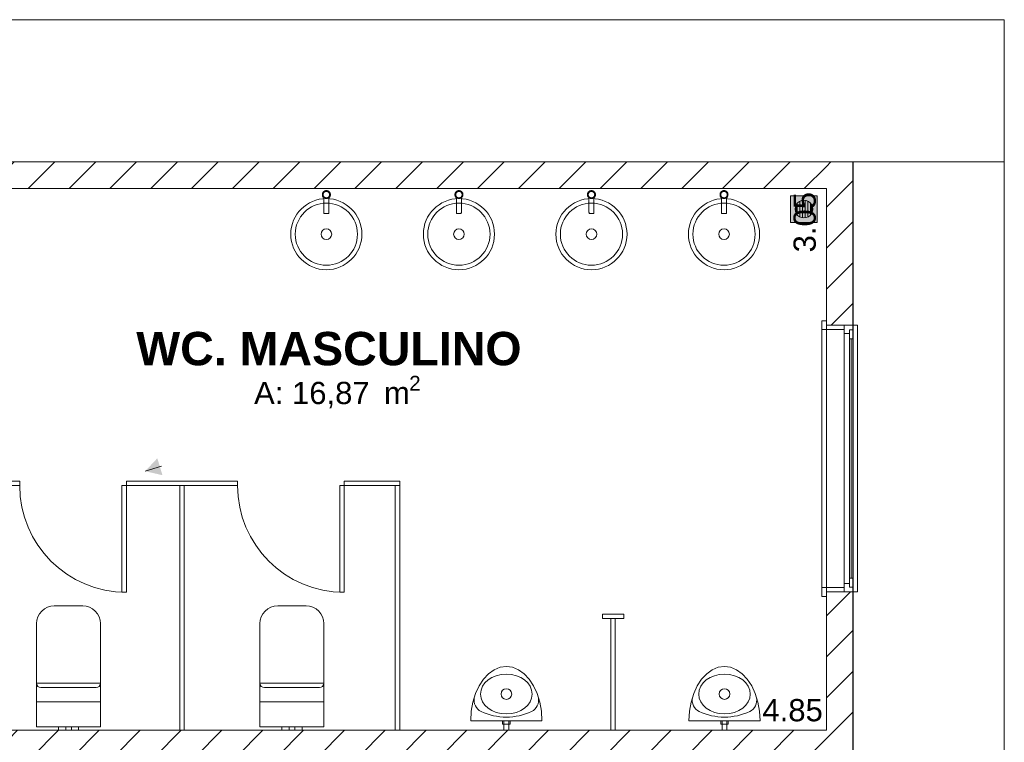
# Model space of a CAD drawing. Header units: millimetres. Extents: x 2826 to 3034, y 1533 to 1590.
# Tile 248 of 248: x 3021.53 to 3027.07, y 1585.96 to 1590.03. Entities that reach past the tile are written whole.
import ezdxf
from ezdxf.enums import TextEntityAlignment as Align

# ---------------------------------------------------------------- set-up
doc = ezdxf.new("R2010")
doc.units = ezdxf.units.MM
doc.layers.add('_Caneta_No__220', color=7, linetype='Continuous', lineweight=15, true_color=0x8a8a8a)
doc.styles.add('ESTILO_GERADO_1', font='arialbd.ttf')
doc.styles.add('ESTILO_GERADO_2', font='arial.ttf')
pattern_1 = [(45, (0.02328, 0.61931), (-0.11490485, 0.11490485), [])]
pattern_2 = [(45, (0.02328, 0.61931), (-0.11490485, 0.11490485), [])]

# ---------------------------------------------------------------- blocks, each defined once
blk = doc.blocks.new('ARROWHEAD_16')
at = {"linetype": 'Continuous', "lineweight": 0}
blk.add_hatch(color=0, dxfattribs=at).paths.add_polyline_path([(-0.9093, 0.525), (0, 0), (-0.9093, -0.525)])
at = {"color": 0, "linetype": 'Continuous', "lineweight": 0}
blk.add_line((0, 0), (-1, 0), dxfattribs=at)
blk = doc.blocks.new('A$Cdd268059')
at = {"layer": '_Caneta_No__220'}
h = blk.add_hatch(dxfattribs=at)
h.set_pattern_fill('TIJOLO_COMUM_0005', color=256, style=0, pattern_type=2)
h.set_pattern_definition(pattern_1)
h.paths.add_polyline_path([(40.8573, 17.3869), (34.226, 17.3869), (34.226, 17.2369), (40.8573, 17.2369)])
h = blk.add_hatch(dxfattribs=at)
h.set_pattern_fill('TIJOLO_COMUM_0005', color=256, style=0, pattern_type=2)
h.set_pattern_definition(pattern_1)
h.paths.add_polyline_path([(40.8573, 17.2369), (41.0073, 17.2369), (41.0073, 17.3869)])
h = blk.add_hatch(dxfattribs=at)
h.set_pattern_fill('TIJOLO_COMUM_0005', color=256, style=0, pattern_type=2)
h.set_pattern_definition(pattern_1)
h.paths.add_polyline_path([(40.8573, 17.3869), (40.8573, 17.2369), (41.0073, 17.3869)])
h = blk.add_hatch(dxfattribs=at)
h.set_pattern_fill('TIJOLO_COMUM_0005', color=256, style=0, pattern_type=2)
h.set_pattern_definition(pattern_2)
h.paths.add_polyline_path([(40.8573, 17.2369), (40.8573, 16.4683), (41.0073, 16.4683), (41.0073, 17.2369)])
h = blk.add_hatch(color=256, dxfattribs=at)
h.paths.add_polyline_path([(40.8062, 17.196), (40.6562, 17.196), (40.6562, 17.046), (40.8062, 17.046)])
h.paths.add_polyline_path([(40.7312, 17.071), (40.7183, 17.0727), (40.7062, 17.0777), (40.6958, 17.0856), (40.6879, 17.096), (40.6829, 17.1081), (40.6812, 17.121), (40.6829, 17.1339), (40.6879, 17.146), (40.6958, 17.1564), (40.7062, 17.1643), (40.7183, 17.1693), (40.7312, 17.171), (40.7441, 17.1693), (40.7562, 17.1643), (40.7666, 17.1564), (40.7745, 17.146), (40.7795, 17.1339), (40.7812, 17.121), (40.7795, 17.1081), (40.7745, 17.096), (40.7666, 17.0856), (40.7562, 17.0777), (40.7441, 17.0727)], flags=0)
for points in [[(40.6937, 17.1536), (40.6879, 17.146), (40.6829, 17.1339), (40.6812, 17.121), (40.6829, 17.1081), (40.6879, 17.096), (40.6937, 17.0884)], [(40.7087, 17.0767), (40.7087, 17.1653), (40.7062, 17.1643), (40.6958, 17.1564), (40.6937, 17.1536), (40.6937, 17.0884), (40.6958, 17.0856), (40.7062, 17.0777)], [(40.7237, 17.17), (40.7183, 17.1693), (40.7087, 17.1653), (40.7087, 17.0767), (40.7183, 17.0727), (40.7237, 17.072)], [(40.7387, 17.17), (40.7312, 17.171), (40.7237, 17.17), (40.7237, 17.072), (40.7312, 17.071), (40.7387, 17.072)], [(40.7441, 17.1693), (40.7387, 17.17), (40.7387, 17.072), (40.7441, 17.0727), (40.7537, 17.0767), (40.7537, 17.1653)], [(40.7562, 17.1643), (40.7537, 17.1653), (40.7537, 17.0767), (40.7562, 17.0777), (40.7666, 17.0856), (40.7687, 17.0884), (40.7687, 17.1536), (40.7666, 17.1564)], [(40.7745, 17.146), (40.7687, 17.1536), (40.7687, 17.0884), (40.7745, 17.096), (40.7795, 17.1081), (40.7812, 17.121), (40.7795, 17.1339)]]:
    blk.add_hatch(color=256, dxfattribs=at).paths.add_polyline_path(points)
h = blk.add_hatch(dxfattribs=at)
h.set_pattern_fill('TIJOLO_COMUM_0005', color=256, style=0, pattern_type=2)
h.set_pattern_definition(pattern_2)
h.paths.add_polyline_path([(40.8573, 13.3919), (41.0073, 13.3919), (41.0073, 14.9683), (40.8573, 14.9683)])
h = blk.add_hatch(dxfattribs=at)
h.set_pattern_fill('TIJOLO_COMUM_0005', color=256, style=0, pattern_type=2)
h.set_pattern_definition(pattern_1)
h.paths.add_polyline_path([(36.0064, 14.0398), (40.8573, 14.0398), (40.8573, 14.1898), (36.0064, 14.1898)])
for p, q in [((41.8586, 18.1858), (31.0212, 18.1858)), ((41.8586, 17.3869), (41.8586, 18.1858)), ((41.8586, 17.3869), (31.0212, 17.3869)), ((31.0212, 17.3869), (41.0073, 17.3869)), ((41.0073, 17.3869), (41.0073, 9.1116)), ((41.8586, 17.3869), (41.8586, 1.8193)), ((41.8586, 1.8193), (41.8586, 17.3869)), ((40.8573, 17.2369), (34.376, 17.2369)), ((40.8573, 14.1898), (40.8573, 17.2369)), ((40.8062, 17.196), (40.6562, 17.196)), ((40.6562, 17.196), (40.6562, 17.046)), ((40.8062, 17.046), (40.8062, 17.196)), ((40.6812, 17.121), (40.6829, 17.1339)), ((40.6829, 17.1081), (40.6812, 17.121)), ((40.6829, 17.1339), (40.6879, 17.146)), ((40.6879, 17.146), (40.6958, 17.1564)), ((40.6937, 17.0884), (40.6937, 17.1536)), ((40.6958, 17.1564), (40.7062, 17.1643)), ((40.7062, 17.1643), (40.7183, 17.1693)), ((40.7087, 17.1653), (40.7087, 17.0767)), ((40.7183, 17.1693), (40.7312, 17.171)), ((40.7237, 17.072), (40.7237, 17.17)), ((40.7312, 17.171), (40.7441, 17.1693)), ((40.7387, 17.17), (40.7387, 17.072)), ((40.7441, 17.1693), (40.7562, 17.1643)), ((40.7537, 17.0767), (40.7537, 17.1653)), ((40.7562, 17.1643), (40.7666, 17.1564)), ((40.7666, 17.1564), (40.7745, 17.146)), ((40.7687, 17.1536), (40.7687, 17.0884)), ((40.7745, 17.146), (40.7795, 17.1339)), ((40.7795, 17.1339), (40.7812, 17.121)), ((40.7812, 17.121), (40.7795, 17.1081)), ((40.6879, 17.096), (40.6829, 17.1081)), ((40.6958, 17.0856), (40.6879, 17.096)), ((40.7062, 17.0777), (40.6958, 17.0856)), ((40.7183, 17.0727), (40.7062, 17.0777)), ((40.7312, 17.071), (40.7183, 17.0727)), ((40.7441, 17.0727), (40.7312, 17.071)), ((40.7562, 17.0777), (40.7441, 17.0727)), ((40.7666, 17.0856), (40.7562, 17.0777)), ((40.7745, 17.096), (40.7666, 17.0856)), ((40.7795, 17.1081), (40.7745, 17.096)), ((40.6562, 17.046), (40.8062, 17.046)), ((40.8323, 16.4433), (40.8323, 16.4933)), ((40.8323, 16.4933), (40.8573, 16.4933)), ((40.8573, 16.4683), (40.8573, 16.4933)), ((40.8573, 16.4933), (40.8573, 16.4433)), ((40.8573, 16.4683), (40.8573, 16.4933)), ((40.8573, 16.4683), (40.8573, 16.4933)), ((40.9573, 16.4683), (40.8573, 16.4683)), ((40.8573, 16.4683), (40.8573, 14.9683)), ((40.8573, 16.4433), (40.8573, 16.4683)), ((40.8573, 16.4683), (40.9573, 16.4683)), ((40.9573, 16.4683), (40.8573, 16.4683)), ((40.9573, 16.4683), (40.8573, 16.4683)), ((41.0073, 16.4683), (40.9573, 16.4683)), ((40.9573, 16.4683), (40.9573, 16.4433)), ((40.9573, 16.4213), (40.9573, 16.4683)), ((41.0073, 16.4683), (40.9573, 16.4683)), ((41.0073, 16.4683), (40.9573, 16.4683)), ((41.0073, 16.4683), (41.0323, 16.4683)), ((41.0073, 16.4683), (41.0073, 14.9683)), ((41.0073, 16.4683), (41.0073, 16.4413)), ((41.0323, 16.4683), (41.0323, 14.9683)), ((40.8323, 16.4433), (40.8323, 14.9933)), ((40.8573, 16.4433), (40.8323, 16.4433)), ((40.9573, 16.4433), (40.8573, 16.4433)), ((40.9873, 16.4213), (40.9573, 16.4213)), ((40.9573, 15.0153), (40.9573, 16.4213)), ((41.0073, 16.4413), (40.9873, 16.4413)), ((40.9873, 16.4413), (40.9873, 16.4213)), ((40.9873, 16.3913), (40.9873, 16.4413)), ((40.9873, 16.4413), (41.0073, 16.4413)), ((41.0073, 16.4413), (41.0073, 16.3913)), ((41.0073, 16.3913), (40.9873, 16.3913)), ((40.9873, 15.0453), (40.9873, 16.3913)), ((40.9973, 16.3913), (40.9973, 15.0453)), ((41.0073, 16.3913), (41.0073, 15.0453)), ((41.0073, 16.3913), (41.0073, 15.0453)), ((36.9191, 15.591), (36.9191, 15.566)), ((37.2319, 15.591), (36.9191, 15.591)), ((36.9191, 15.566), (37.2319, 15.566)), ((37.5446, 15.591), (37.2319, 15.591)), ((37.2319, 15.566), (37.5446, 15.566)), ((37.5446, 15.566), (37.5446, 15.591)), ((40.9573, 14.9683), (40.9573, 15.0153)), ((40.9573, 15.0153), (40.9873, 15.0153)), ((40.9873, 14.9953), (40.9873, 15.0453)), ((40.9873, 15.0453), (41.0073, 15.0453)), ((40.9873, 15.0153), (40.9873, 14.9953)), ((41.0073, 15.0453), (41.0073, 14.9953)), ((40.8323, 14.9433), (40.8323, 14.9933)), ((40.8323, 14.9933), (40.8573, 14.9933)), ((40.8573, 14.9683), (40.8573, 14.9933)), ((40.8573, 14.9933), (40.9573, 14.9933)), ((40.8573, 14.9933), (40.8573, 14.9433)), ((40.8573, 14.9683), (40.8573, 14.9433)), ((40.9573, 14.9683), (40.8573, 14.9683)), ((40.9573, 14.9683), (40.8573, 14.9683)), ((40.9573, 14.9683), (40.8573, 14.9683)), ((40.9573, 14.9683), (40.8573, 14.9683)), ((40.8573, 14.9683), (40.8573, 14.9433)), ((40.8573, 14.9683), (40.8573, 14.9433)), ((40.9573, 14.9933), (40.9573, 14.9683)), ((41.0073, 14.9683), (40.9573, 14.9683)), ((41.0073, 14.9683), (40.9573, 14.9683)), ((41.0073, 14.9683), (40.9573, 14.9683)), ((40.9873, 14.9953), (41.0073, 14.9953)), ((41.0073, 14.9953), (40.9873, 14.9953)), ((41.0073, 14.9953), (41.0073, 14.9683)), ((41.0323, 14.9683), (41.0073, 14.9683)), ((40.8573, 14.9433), (40.8323, 14.9433)), ((36.4138, 14.4548), (36.7738, 14.4548)), ((36.5938, 14.4298), (36.4388, 14.4298)), ((36.7488, 14.4298), (36.5938, 14.4298)), ((37.6709, 14.4548), (38.0309, 14.4548)), ((37.8509, 14.4298), (37.6959, 14.4298)), ((38.0059, 14.4298), (37.8509, 14.4298)), ((36.4138, 14.3498), (36.7738, 14.3498)), ((37.6709, 14.3498), (38.0309, 14.3498)), ((36.0264, 14.1898), (40.8573, 14.1898)), ((36.5368, 14.2098), (36.5535, 14.2098)), ((36.5368, 14.2098), (36.5368, 14.1898)), ((36.5368, 14.1898), (36.5535, 14.1898)), ((36.5535, 14.2098), (36.5778, 14.2098)), ((36.5535, 14.1898), (36.5778, 14.1898)), ((36.5778, 14.2098), (36.5824, 14.2098)), ((36.5778, 14.2098), (36.5778, 14.1898)), ((36.5778, 14.1898), (36.5824, 14.1898)), ((36.5824, 14.2098), (36.5938, 14.2098)), ((36.5824, 14.1898), (36.5938, 14.1898)), ((36.5938, 14.2098), (36.6051, 14.2098)), ((36.5938, 14.1898), (36.6051, 14.1898)), ((36.6051, 14.2098), (36.6098, 14.2098)), ((36.6051, 14.1898), (36.6098, 14.1898)), ((36.6098, 14.2098), (36.6098, 14.1898)), ((36.6098, 14.2098), (36.6341, 14.2098)), ((36.6098, 14.1898), (36.6341, 14.1898)), ((36.6341, 14.2098), (36.6508, 14.2098)), ((36.6341, 14.1898), (36.6508, 14.1898)), ((36.6508, 14.2098), (36.6508, 14.1898)), ((37.7939, 14.2098), (37.8106, 14.2098)), ((37.7939, 14.2098), (37.7939, 14.1898)), ((37.7939, 14.1898), (37.8106, 14.1898)), ((37.8106, 14.2098), (37.8349, 14.2098)), ((37.8106, 14.1898), (37.8349, 14.1898)), ((37.8349, 14.2098), (37.8396, 14.2098)), ((37.8349, 14.2098), (37.8349, 14.1898)), ((37.8349, 14.1898), (37.8396, 14.1898)), ((37.8396, 14.2098), (37.8509, 14.2098)), ((37.8396, 14.1898), (37.8509, 14.1898)), ((37.8509, 14.2098), (37.8622, 14.2098)), ((37.8509, 14.1898), (37.8622, 14.1898)), ((37.8622, 14.2098), (37.8669, 14.2098)), ((37.8622, 14.1898), (37.8669, 14.1898)), ((37.8669, 14.2098), (37.8669, 14.1898)), ((37.8669, 14.2098), (37.8912, 14.2098)), ((37.8669, 14.1898), (37.8912, 14.1898)), ((37.8912, 14.2098), (37.9079, 14.2098)), ((37.8912, 14.1898), (37.9079, 14.1898)), ((37.9079, 14.2098), (37.9079, 14.1898))]:
    blk.add_line(p, q, dxfattribs=at)
for points in [[(0.8316, 1.8193), (18.8463, 1.8193), (18.8502, 0.0414), (25.1638, 0.0553), (25.1638, 1.8193), (41.007, 1.8193), (41.007, 17.3869), (31.0212, 17.3869), (31.0212, 11.6171), (18.8463, 11.6171), (18.8463, 10.4171), (0.8316, 10.4171)], [(38.0669, 17.2021), (38.0669, 17.2005), (38.0668, 17.1996), (38.0664, 17.1973), (38.066, 17.1958), (38.0657, 17.1947), (38.0649, 17.1928), (38.0642, 17.1913), (38.0635, 17.1901), (38.0624, 17.1886), (38.0614, 17.1874), (38.0603, 17.1862), (38.0592, 17.1851), (38.0585, 17.1845), (38.0584, 17.1579), (38.0584, 17.1055), (38.0584, 17.1043), (38.0583, 17.1032), (38.0582, 17.102), (38.0581, 17.1008), (38.0579, 17.0997), (38.0576, 17.0982), (38.0571, 17.096), (38.0565, 17.0954), (38.0554, 17.0954), (38.0543, 17.0954), (38.053, 17.0954), (38.0515, 17.0954), (38.0498, 17.0954), (38.0481, 17.0954), (38.0463, 17.0954), (38.0444, 17.0954), (38.0426, 17.0954), (38.0408, 17.0954), (38.039, 17.0954), (38.0374, 17.0954), (38.0359, 17.0954), (38.0346, 17.0954), (38.0335, 17.0954), (38.0325, 17.0954), (38.0318, 17.0958), (38.0311, 17.0988), (38.0309, 17.1004), (38.0307, 17.1016), (38.0306, 17.1029), (38.0305, 17.104), (38.0304, 17.1051), (38.0304, 17.1063), (38.0304, 17.1579), (38.0304, 17.1845), (38.0297, 17.1851), (38.0285, 17.1862), (38.0274, 17.1874), (38.0268, 17.1881), (38.0255, 17.1899), (38.0247, 17.1913), (38.0242, 17.1923), (38.0234, 17.1942), (38.0228, 17.1958), (38.0225, 17.1971), (38.0222, 17.1989), (38.022, 17.2005), (38.0219, 17.2021), (38.022, 17.2037), (38.0222, 17.2054), (38.0225, 17.2073), (38.0229, 17.2086), (38.0234, 17.2101), (38.0243, 17.2122), (38.0248, 17.2131), (38.0257, 17.2145), (38.0266, 17.2159), (38.0277, 17.2171), (38.029, 17.2185), (38.03, 17.2194), (38.0313, 17.2204), (38.0332, 17.2216), (38.0341, 17.2221), (38.0356, 17.2228), (38.0372, 17.2234), (38.0387, 17.2239), (38.0405, 17.2243), (38.042, 17.2245), (38.0436, 17.2246), (38.0457, 17.2246), (38.0469, 17.2245), (38.0485, 17.2242), (38.0509, 17.2237), (38.0517, 17.2234), (38.0533, 17.2228), (38.0547, 17.2221), (38.0562, 17.2213), (38.0579, 17.2201), (38.0588, 17.2194), (38.0601, 17.2183), (38.0617, 17.2166), (38.0622, 17.2159), (38.0632, 17.2145), (38.0641, 17.2131), (38.0648, 17.2117), (38.0656, 17.2098), (38.066, 17.2086), (38.0664, 17.207), (38.0668, 17.2047), (38.0669, 17.2037)], [(38.0627, 17.203), (38.0627, 17.2017), (38.0626, 17.2004), (38.0625, 17.1991), (38.0622, 17.1978), (38.0618, 17.1965), (38.0614, 17.1953), (38.0609, 17.1941), (38.0603, 17.193), (38.0596, 17.1919), (38.0588, 17.1908), (38.0581, 17.1899), (38.0573, 17.1891), (38.0564, 17.1883), (38.0555, 17.1876), (38.0546, 17.1869), (38.0536, 17.1863), (38.0526, 17.1857), (38.0515, 17.1853), (38.0503, 17.1848), (38.0491, 17.1844), (38.0479, 17.1841), (38.0466, 17.1839), (38.0453, 17.1838), (38.0439, 17.1838), (38.0426, 17.1839), (38.0413, 17.1841), (38.0401, 17.1844), (38.0388, 17.1847), (38.0376, 17.1851), (38.0364, 17.1857), (38.0353, 17.1862), (38.0343, 17.1869), (38.0333, 17.1876), (38.0323, 17.1884), (38.0315, 17.1892), (38.0307, 17.1901), (38.0299, 17.191), (38.0293, 17.1919), (38.0286, 17.1929), (38.028, 17.194), (38.0275, 17.1951), (38.0271, 17.1963), (38.0267, 17.1975), (38.0265, 17.1988), (38.0263, 17.2001), (38.0262, 17.2013), (38.0262, 17.2027), (38.0263, 17.204), (38.0264, 17.2053), (38.0267, 17.2066), (38.0271, 17.2079), (38.0275, 17.2091), (38.0281, 17.2103), (38.0287, 17.2114), (38.0292, 17.2122), (38.0298, 17.213), (38.0304, 17.2138), (38.031, 17.2145), (38.0321, 17.2156), (38.0333, 17.2166), (38.0347, 17.2175), (38.036, 17.2183), (38.0369, 17.2188), (38.0378, 17.2191), (38.0387, 17.2194), (38.0396, 17.2197), (38.0408, 17.22), (38.0421, 17.2202), (38.0434, 17.2204), (38.0447, 17.2204), (38.0461, 17.2203), (38.0474, 17.2201), (38.0487, 17.2199), (38.05, 17.2195), (38.0512, 17.2191), (38.0524, 17.2186), (38.0535, 17.218), (38.0546, 17.2173), (38.0556, 17.2166), (38.0565, 17.2158), (38.0574, 17.215), (38.0583, 17.2141), (38.059, 17.2132), (38.0597, 17.2122), (38.0603, 17.2112), (38.0608, 17.2102), (38.0613, 17.2091), (38.0618, 17.2079), (38.0621, 17.2067), (38.0624, 17.2055), (38.0626, 17.2042)], [(38.0585, 17.1904), (38.0584, 17.1747), (38.0584, 17.1579), (38.0584, 17.1055), (38.0584, 17.1043), (38.0583, 17.1032), (38.0582, 17.102), (38.0581, 17.1008), (38.0579, 17.0997), (38.0576, 17.0982), (38.0571, 17.096), (38.0565, 17.0954), (38.0554, 17.0954), (38.0543, 17.0954), (38.0325, 17.0954), (38.0318, 17.0958), (38.0311, 17.0988), (38.0309, 17.1004), (38.0307, 17.1016), (38.0306, 17.1029), (38.0305, 17.104), (38.0304, 17.1051), (38.0304, 17.1063), (38.0304, 17.1579), (38.0304, 17.1904), (38.0315, 17.1892), (38.0323, 17.1884), (38.0333, 17.1876), (38.0343, 17.1869), (38.0353, 17.1862), (38.0364, 17.1857), (38.0376, 17.1851), (38.0388, 17.1847), (38.0401, 17.1844), (38.0413, 17.1841), (38.0426, 17.1839), (38.0439, 17.1838), (38.0453, 17.1838), (38.0466, 17.1839), (38.0479, 17.1841), (38.0491, 17.1844), (38.0503, 17.1848), (38.0515, 17.1853), (38.0526, 17.1857), (38.0536, 17.1863), (38.0546, 17.1869), (38.0555, 17.1876), (38.0564, 17.1883), (38.0573, 17.1891)], [(38.8127, 17.2021), (38.8126, 17.2005), (38.8125, 17.1996), (38.8121, 17.1973), (38.8117, 17.1958), (38.8114, 17.1947), (38.8106, 17.1928), (38.8099, 17.1913), (38.8092, 17.1901), (38.8082, 17.1886), (38.8072, 17.1874), (38.8061, 17.1862), (38.8049, 17.1851), (38.8042, 17.1845), (38.8042, 17.1579), (38.8042, 17.1055), (38.8041, 17.1043), (38.804, 17.1032), (38.8039, 17.102), (38.8038, 17.1008), (38.8036, 17.0997), (38.8034, 17.0982), (38.8028, 17.096), (38.8022, 17.0954), (38.8011, 17.0954), (38.8, 17.0954), (38.7987, 17.0954), (38.7972, 17.0954), (38.7955, 17.0954), (38.7938, 17.0954), (38.792, 17.0954), (38.7902, 17.0954), (38.7883, 17.0954), (38.7865, 17.0954), (38.7848, 17.0954), (38.7831, 17.0954), (38.7816, 17.0954), (38.7803, 17.0954), (38.7792, 17.0954), (38.7783, 17.0954), (38.7776, 17.0958), (38.7768, 17.0988), (38.7766, 17.1004), (38.7764, 17.1016), (38.7763, 17.1029), (38.7762, 17.104), (38.7762, 17.1051), (38.7762, 17.1063), (38.7762, 17.1579), (38.7762, 17.1845), (38.7754, 17.1851), (38.7743, 17.1862), (38.7732, 17.1874), (38.7726, 17.1881), (38.7712, 17.1899), (38.7704, 17.1913), (38.7699, 17.1923), (38.7691, 17.1942), (38.7686, 17.1958), (38.7682, 17.1971), (38.7679, 17.1989), (38.7677, 17.2005), (38.7677, 17.2021), (38.7677, 17.2037), (38.7679, 17.2054), (38.7683, 17.2073), (38.7686, 17.2086), (38.7691, 17.2101), (38.7701, 17.2122), (38.7705, 17.2131), (38.7714, 17.2145), (38.7724, 17.2159), (38.7734, 17.2171), (38.7747, 17.2185), (38.7758, 17.2194), (38.7771, 17.2204), (38.7789, 17.2216), (38.7799, 17.2221), (38.7814, 17.2228), (38.7829, 17.2234), (38.7845, 17.2239), (38.7863, 17.2243), (38.7877, 17.2245), (38.7893, 17.2246), (38.7915, 17.2246), (38.7926, 17.2245), (38.7942, 17.2242), (38.7966, 17.2237), (38.7974, 17.2234), (38.7991, 17.2228), (38.8004, 17.2221), (38.8019, 17.2213), (38.8036, 17.2201), (38.8046, 17.2194), (38.8058, 17.2183), (38.8074, 17.2166), (38.808, 17.2159), (38.809, 17.2145), (38.8098, 17.2131), (38.8105, 17.2117), (38.8113, 17.2098), (38.8117, 17.2086), (38.8121, 17.207), (38.8125, 17.2047), (38.8126, 17.2037)], [(38.8084, 17.203), (38.8084, 17.2017), (38.8084, 17.2004), (38.8082, 17.1991), (38.8079, 17.1978), (38.8076, 17.1965), (38.8071, 17.1953), (38.8066, 17.1941), (38.806, 17.193), (38.8053, 17.1919), (38.8046, 17.1908), (38.8038, 17.1899), (38.803, 17.1891), (38.8022, 17.1883), (38.8013, 17.1876), (38.8003, 17.1869), (38.7993, 17.1863), (38.7983, 17.1857), (38.7972, 17.1853), (38.796, 17.1848), (38.7948, 17.1844), (38.7936, 17.1841), (38.7923, 17.1839), (38.791, 17.1838), (38.7897, 17.1838), (38.7883, 17.1839), (38.787, 17.1841), (38.7858, 17.1844), (38.7845, 17.1847), (38.7833, 17.1851), (38.7821, 17.1857), (38.7811, 17.1862), (38.78, 17.1869), (38.779, 17.1876), (38.7781, 17.1884), (38.7772, 17.1892), (38.7764, 17.1901), (38.7757, 17.191), (38.775, 17.1919), (38.7743, 17.1929), (38.7738, 17.194), (38.7733, 17.1951), (38.7728, 17.1963), (38.7725, 17.1975), (38.7722, 17.1988), (38.772, 17.2001), (38.7719, 17.2013), (38.7719, 17.2027), (38.772, 17.204), (38.7722, 17.2053), (38.7724, 17.2066), (38.7728, 17.2079), (38.7733, 17.2091), (38.7738, 17.2103), (38.7744, 17.2114), (38.7749, 17.2122), (38.7755, 17.213), (38.7761, 17.2138), (38.7767, 17.2145), (38.7778, 17.2156), (38.7791, 17.2166), (38.7804, 17.2175), (38.7818, 17.2183), (38.7826, 17.2188), (38.7835, 17.2191), (38.7844, 17.2194), (38.7853, 17.2197), (38.7866, 17.22), (38.7879, 17.2202), (38.7892, 17.2204), (38.7905, 17.2204), (38.7918, 17.2203), (38.7931, 17.2201), (38.7944, 17.2199), (38.7957, 17.2195), (38.7969, 17.2191), (38.7981, 17.2186), (38.7992, 17.218), (38.8003, 17.2173), (38.8013, 17.2166), (38.8023, 17.2158), (38.8031, 17.215), (38.804, 17.2141), (38.8047, 17.2132), (38.8054, 17.2122), (38.806, 17.2112), (38.8066, 17.2102), (38.8071, 17.2091), (38.8075, 17.2079), (38.8078, 17.2067), (38.8081, 17.2055), (38.8083, 17.2042)], [(38.8042, 17.1904), (38.8042, 17.1747), (38.8042, 17.1579), (38.8042, 17.1055), (38.8041, 17.1043), (38.804, 17.1032), (38.8039, 17.102), (38.8038, 17.1008), (38.8036, 17.0997), (38.8034, 17.0982), (38.8028, 17.096), (38.8022, 17.0954), (38.8011, 17.0954), (38.8, 17.0954), (38.7783, 17.0954), (38.7776, 17.0958), (38.7768, 17.0988), (38.7766, 17.1004), (38.7764, 17.1016), (38.7763, 17.1029), (38.7762, 17.104), (38.7762, 17.1051), (38.7762, 17.1063), (38.7762, 17.1579), (38.7762, 17.1904), (38.7772, 17.1892), (38.7781, 17.1884), (38.779, 17.1876), (38.78, 17.1869), (38.7811, 17.1862), (38.7821, 17.1857), (38.7833, 17.1851), (38.7845, 17.1847), (38.7858, 17.1844), (38.787, 17.1841), (38.7883, 17.1839), (38.7897, 17.1838), (38.791, 17.1838), (38.7923, 17.1839), (38.7936, 17.1841), (38.7948, 17.1844), (38.796, 17.1848), (38.7972, 17.1853), (38.7983, 17.1857), (38.7993, 17.1863), (38.8003, 17.1869), (38.8013, 17.1876), (38.8022, 17.1883), (38.803, 17.1891)], [(39.5584, 17.2021), (39.5583, 17.2005), (39.5582, 17.1996), (39.5579, 17.1973), (39.5575, 17.1958), (39.5571, 17.1947), (39.5563, 17.1928), (39.5556, 17.1913), (39.5549, 17.1901), (39.5539, 17.1886), (39.5529, 17.1874), (39.5518, 17.1862), (39.5506, 17.1851), (39.5499, 17.1845), (39.5499, 17.1579), (39.5499, 17.1055), (39.5498, 17.1043), (39.5498, 17.1032), (39.5497, 17.102), (39.5495, 17.1008), (39.5493, 17.0997), (39.5491, 17.0982), (39.5485, 17.096), (39.5479, 17.0954), (39.5469, 17.0954), (39.5457, 17.0954), (39.5444, 17.0954), (39.5429, 17.0954), (39.5413, 17.0954), (39.5395, 17.0954), (39.5377, 17.0954), (39.5359, 17.0954), (39.534, 17.0954), (39.5322, 17.0954), (39.5305, 17.0954), (39.5289, 17.0954), (39.5274, 17.0954), (39.526, 17.0954), (39.5249, 17.0954), (39.524, 17.0954), (39.5233, 17.0958), (39.5226, 17.0988), (39.5223, 17.1004), (39.5221, 17.1016), (39.522, 17.1029), (39.5219, 17.104), (39.5219, 17.1051), (39.5219, 17.1063), (39.5219, 17.1579), (39.5219, 17.1845), (39.5211, 17.1851), (39.52, 17.1862), (39.5189, 17.1874), (39.5183, 17.1881), (39.517, 17.1899), (39.5161, 17.1913), (39.5156, 17.1923), (39.5148, 17.1942), (39.5143, 17.1958), (39.5139, 17.1971), (39.5136, 17.1989), (39.5134, 17.2005), (39.5134, 17.2021), (39.5134, 17.2037), (39.5136, 17.2054), (39.514, 17.2073), (39.5143, 17.2086), (39.5149, 17.2101), (39.5158, 17.2122), (39.5163, 17.2131), (39.5171, 17.2145), (39.5181, 17.2159), (39.5191, 17.2171), (39.5204, 17.2185), (39.5215, 17.2194), (39.5228, 17.2204), (39.5246, 17.2216), (39.5256, 17.2221), (39.5271, 17.2228), (39.5286, 17.2234), (39.5302, 17.2239), (39.532, 17.2243), (39.5334, 17.2245), (39.5351, 17.2246), (39.5372, 17.2246), (39.5383, 17.2245), (39.54, 17.2242), (39.5423, 17.2237), (39.5431, 17.2234), (39.5448, 17.2228), (39.5462, 17.2221), (39.5476, 17.2213), (39.5493, 17.2201), (39.5503, 17.2194), (39.5515, 17.2183), (39.5531, 17.2166), (39.5537, 17.2159), (39.5547, 17.2145), (39.5555, 17.2131), (39.5563, 17.2117), (39.557, 17.2098), (39.5574, 17.2086), (39.5578, 17.207), (39.5582, 17.2047), (39.5583, 17.2037)], [(39.5541, 17.203), (39.5542, 17.2017), (39.5541, 17.2004), (39.5539, 17.1991), (39.5536, 17.1978), (39.5533, 17.1965), (39.5528, 17.1953), (39.5523, 17.1941), (39.5517, 17.193), (39.551, 17.1919), (39.5503, 17.1908), (39.5495, 17.1899), (39.5487, 17.1891), (39.5479, 17.1883), (39.547, 17.1876), (39.546, 17.1869), (39.545, 17.1863), (39.544, 17.1857), (39.543, 17.1853), (39.5418, 17.1848), (39.5405, 17.1844), (39.5393, 17.1841), (39.538, 17.1839), (39.5367, 17.1838), (39.5354, 17.1838), (39.5341, 17.1839), (39.5328, 17.1841), (39.5315, 17.1844), (39.5303, 17.1847), (39.529, 17.1851), (39.5279, 17.1857), (39.5268, 17.1862), (39.5257, 17.1869), (39.5247, 17.1876), (39.5238, 17.1884), (39.5229, 17.1892), (39.5221, 17.1901), (39.5214, 17.191), (39.5207, 17.1919), (39.5201, 17.1929), (39.5195, 17.194), (39.519, 17.1951), (39.5186, 17.1963), (39.5182, 17.1975), (39.5179, 17.1988), (39.5177, 17.2001), (39.5176, 17.2013), (39.5176, 17.2027), (39.5177, 17.204), (39.5179, 17.2053), (39.5182, 17.2066), (39.5185, 17.2079), (39.519, 17.2091), (39.5195, 17.2103), (39.5202, 17.2114), (39.5207, 17.2122), (39.5212, 17.213), (39.5218, 17.2138), (39.5224, 17.2145), (39.5236, 17.2156), (39.5248, 17.2166), (39.5261, 17.2175), (39.5275, 17.2183), (39.5283, 17.2188), (39.5292, 17.2191), (39.5301, 17.2194), (39.531, 17.2197), (39.5323, 17.22), (39.5336, 17.2202), (39.5349, 17.2204), (39.5362, 17.2204), (39.5375, 17.2203), (39.5388, 17.2201), (39.5401, 17.2199), (39.5414, 17.2195), (39.5426, 17.2191), (39.5438, 17.2186), (39.545, 17.218), (39.5461, 17.2173), (39.547, 17.2166), (39.548, 17.2158), (39.5489, 17.215), (39.5497, 17.2141), (39.5504, 17.2132), (39.5511, 17.2122), (39.5517, 17.2112), (39.5523, 17.2102), (39.5528, 17.2091), (39.5532, 17.2079), (39.5536, 17.2067), (39.5538, 17.2055), (39.554, 17.2042)], [(39.5499, 17.1904), (39.5499, 17.1747), (39.5499, 17.1579), (39.5499, 17.1055), (39.5498, 17.1043), (39.5498, 17.1032), (39.5497, 17.102), (39.5495, 17.1008), (39.5493, 17.0997), (39.5491, 17.0982), (39.5485, 17.096), (39.5479, 17.0954), (39.5469, 17.0954), (39.5457, 17.0954), (39.524, 17.0954), (39.5233, 17.0958), (39.5226, 17.0988), (39.5223, 17.1004), (39.5221, 17.1016), (39.522, 17.1029), (39.5219, 17.104), (39.5219, 17.1051), (39.5219, 17.1063), (39.5219, 17.1579), (39.5219, 17.1904), (39.5229, 17.1892), (39.5238, 17.1884), (39.5247, 17.1876), (39.5257, 17.1869), (39.5268, 17.1862), (39.5279, 17.1857), (39.529, 17.1851), (39.5303, 17.1847), (39.5315, 17.1844), (39.5328, 17.1841), (39.5341, 17.1839), (39.5354, 17.1838), (39.5367, 17.1838), (39.538, 17.1839), (39.5393, 17.1841), (39.5405, 17.1844), (39.5418, 17.1848), (39.543, 17.1853), (39.544, 17.1857), (39.545, 17.1863), (39.546, 17.1869), (39.547, 17.1876), (39.5479, 17.1883), (39.5487, 17.1891)], [(40.3041, 17.2021), (40.304, 17.2005), (40.304, 17.1996), (40.3036, 17.1973), (40.3032, 17.1958), (40.3028, 17.1947), (40.3021, 17.1928), (40.3014, 17.1913), (40.3007, 17.1901), (40.2996, 17.1886), (40.2986, 17.1874), (40.2975, 17.1862), (40.2963, 17.1851), (40.2956, 17.1845), (40.2956, 17.1579), (40.2956, 17.1055), (40.2956, 17.1043), (40.2955, 17.1032), (40.2954, 17.102), (40.2952, 17.1008), (40.295, 17.0997), (40.2948, 17.0982), (40.2943, 17.096), (40.2936, 17.0954), (40.2926, 17.0954), (40.2914, 17.0954), (40.2901, 17.0954), (40.2886, 17.0954), (40.287, 17.0954), (40.2853, 17.0954), (40.2834, 17.0954), (40.2816, 17.0954), (40.2798, 17.0954), (40.278, 17.0954), (40.2762, 17.0954), (40.2746, 17.0954), (40.2731, 17.0954), (40.2718, 17.0954), (40.2706, 17.0954), (40.2697, 17.0954), (40.269, 17.0958), (40.2683, 17.0988), (40.268, 17.1004), (40.2679, 17.1016), (40.2677, 17.1029), (40.2677, 17.104), (40.2676, 17.1051), (40.2676, 17.1063), (40.2676, 17.1579), (40.2676, 17.1845), (40.2669, 17.1851), (40.2657, 17.1862), (40.2646, 17.1874), (40.264, 17.1881), (40.2627, 17.1899), (40.2619, 17.1913), (40.2613, 17.1923), (40.2605, 17.1942), (40.26, 17.1958), (40.2597, 17.1971), (40.2593, 17.1989), (40.2592, 17.2005), (40.2591, 17.2021), (40.2592, 17.2037), (40.2593, 17.2054), (40.2597, 17.2073), (40.2601, 17.2086), (40.2606, 17.2101), (40.2615, 17.2122), (40.262, 17.2131), (40.2628, 17.2145), (40.2638, 17.2159), (40.2648, 17.2171), (40.2662, 17.2185), (40.2672, 17.2194), (40.2685, 17.2204), (40.2704, 17.2216), (40.2713, 17.2221), (40.2728, 17.2228), (40.2743, 17.2234), (40.2759, 17.2239), (40.2777, 17.2243), (40.2791, 17.2245), (40.2808, 17.2246), (40.2829, 17.2246), (40.2841, 17.2245), (40.2857, 17.2242), (40.2881, 17.2237), (40.2889, 17.2234), (40.2905, 17.2228), (40.2919, 17.2221), (40.2933, 17.2213), (40.295, 17.2201), (40.296, 17.2194), (40.2972, 17.2183), (40.2988, 17.2166), (40.2994, 17.2159), (40.3004, 17.2145), (40.3012, 17.2131), (40.302, 17.2117), (40.3027, 17.2098), (40.3032, 17.2086), (40.3036, 17.207), (40.304, 17.2047), (40.304, 17.2037)], [(40.2999, 17.203), (40.2999, 17.2017), (40.2998, 17.2004), (40.2996, 17.1991), (40.2994, 17.1978), (40.299, 17.1965), (40.2986, 17.1953), (40.298, 17.1941), (40.2974, 17.193), (40.2968, 17.1919), (40.296, 17.1908), (40.2953, 17.1899), (40.2945, 17.1891), (40.2936, 17.1883), (40.2927, 17.1876), (40.2918, 17.1869), (40.2908, 17.1863), (40.2897, 17.1857), (40.2887, 17.1853), (40.2875, 17.1848), (40.2863, 17.1844), (40.285, 17.1841), (40.2838, 17.1839), (40.2824, 17.1838), (40.2811, 17.1838), (40.2798, 17.1839), (40.2785, 17.1841), (40.2772, 17.1844), (40.276, 17.1847), (40.2748, 17.1851), (40.2736, 17.1857), (40.2725, 17.1862), (40.2715, 17.1869), (40.2705, 17.1876), (40.2695, 17.1884), (40.2687, 17.1892), (40.2679, 17.1901), (40.2671, 17.191), (40.2664, 17.1919), (40.2658, 17.1929), (40.2652, 17.194), (40.2647, 17.1951), (40.2643, 17.1963), (40.2639, 17.1975), (40.2636, 17.1988), (40.2634, 17.2001), (40.2633, 17.2013), (40.2633, 17.2027), (40.2634, 17.204), (40.2636, 17.2053), (40.2639, 17.2066), (40.2643, 17.2079), (40.2647, 17.2091), (40.2653, 17.2103), (40.2659, 17.2114), (40.2664, 17.2122), (40.2669, 17.213), (40.2675, 17.2138), (40.2681, 17.2145), (40.2693, 17.2156), (40.2705, 17.2166), (40.2718, 17.2175), (40.2732, 17.2183), (40.2741, 17.2188), (40.2749, 17.2191), (40.2758, 17.2194), (40.2767, 17.2197), (40.278, 17.22), (40.2793, 17.2202), (40.2806, 17.2204), (40.2819, 17.2204), (40.2832, 17.2203), (40.2846, 17.2201), (40.2859, 17.2199), (40.2871, 17.2195), (40.2884, 17.2191), (40.2895, 17.2186), (40.2907, 17.218), (40.2918, 17.2173), (40.2928, 17.2166), (40.2937, 17.2158), (40.2946, 17.215), (40.2954, 17.2141), (40.2962, 17.2132), (40.2968, 17.2122), (40.2975, 17.2112), (40.298, 17.2102), (40.2985, 17.2091), (40.2989, 17.2079), (40.2993, 17.2067), (40.2996, 17.2055), (40.2998, 17.2042)], [(40.2956, 17.1904), (40.2956, 17.1747), (40.2956, 17.1579), (40.2956, 17.1055), (40.2956, 17.1043), (40.2955, 17.1032), (40.2954, 17.102), (40.2952, 17.1008), (40.295, 17.0997), (40.2948, 17.0982), (40.2943, 17.096), (40.2936, 17.0954), (40.2926, 17.0954), (40.2914, 17.0954), (40.2697, 17.0954), (40.269, 17.0958), (40.2683, 17.0988), (40.268, 17.1004), (40.2679, 17.1016), (40.2677, 17.1029), (40.2677, 17.104), (40.2676, 17.1051), (40.2676, 17.1063), (40.2676, 17.1579), (40.2676, 17.1904), (40.2687, 17.1892), (40.2695, 17.1884), (40.2705, 17.1876), (40.2715, 17.1869), (40.2725, 17.1862), (40.2736, 17.1857), (40.2748, 17.1851), (40.276, 17.1847), (40.2772, 17.1844), (40.2785, 17.1841), (40.2798, 17.1839), (40.2811, 17.1838), (40.2824, 17.1838), (40.2838, 17.1839), (40.285, 17.1841), (40.2863, 17.1844), (40.2875, 17.1848), (40.2887, 17.1853), (40.2897, 17.1857), (40.2908, 17.1863), (40.2918, 17.1869), (40.2927, 17.1876), (40.2936, 17.1883), (40.2945, 17.1891)], [(36.0064, 15.591), (36.0064, 15.566), (36.3191, 15.566), (36.3191, 15.591)], [(36.8941, 15.566), (36.8941, 14.966), (36.9191, 14.966), (36.9191, 15.566)], [(37.2194, 14.191), (37.2444, 14.191), (37.2444, 15.566), (37.2194, 15.566)], [(38.1196, 15.566), (38.1196, 14.966), (38.1446, 14.966), (38.1446, 15.566)], [(38.1446, 15.591), (38.1446, 15.566), (38.4573, 15.566), (38.4573, 15.591)], [(38.4323, 14.191), (38.4573, 14.191), (38.4573, 15.566), (38.4323, 15.566)], [(36.6738, 14.8898), (36.6933, 14.8879), (36.712, 14.8822), (36.7293, 14.873), (36.7445, 14.8605), (36.7569, 14.8454), (36.7662, 14.8281), (36.7718, 14.8093), (36.7738, 14.7898), (36.7738, 14.2098), (36.4138, 14.2098), (36.4138, 14.7898), (36.4157, 14.8093), (36.4214, 14.8281), (36.4306, 14.8454), (36.4431, 14.8605), (36.4582, 14.873), (36.4755, 14.8822), (36.4943, 14.8879), (36.5138, 14.8898)], [(37.9309, 14.8898), (37.9504, 14.8879), (37.9692, 14.8822), (37.9864, 14.873), (38.0016, 14.8605), (38.014, 14.8454), (38.0233, 14.8281), (38.029, 14.8093), (38.0309, 14.7898), (38.0309, 14.2098), (37.6709, 14.2098), (37.6709, 14.7898), (37.6728, 14.8093), (37.6785, 14.8281), (37.6877, 14.8454), (37.7002, 14.8605), (37.7153, 14.873), (37.7326, 14.8822), (37.7514, 14.8879), (37.7709, 14.8898)], [(39.5973, 14.8439), (39.7173, 14.8439), (39.7173, 14.8189), (39.5973, 14.8189)], [(39.6698, 14.1898), (39.6448, 14.1898), (39.6448, 14.8189), (39.6698, 14.8189)], [(38.857, 14.2439), (38.86, 14.2969), (38.869, 14.3482), (38.8838, 14.3964), (38.9038, 14.44), (38.9284, 14.4776), (38.957, 14.5081), (38.9886, 14.5305), (39.0222, 14.5443), (39.057, 14.5489), (39.0917, 14.5443), (39.1254, 14.5305), (39.157, 14.5081), (39.1855, 14.4776), (39.2102, 14.44), (39.2302, 14.3964), (39.2449, 14.3482), (39.2539, 14.2969), (39.257, 14.2439), (39.057, 14.2439)], [(40.0841, 14.2439), (40.0872, 14.2969), (40.0962, 14.3482), (40.1109, 14.3964), (40.1309, 14.44), (40.1556, 14.4776), (40.1841, 14.5081), (40.2157, 14.5305), (40.2494, 14.5443), (40.2841, 14.5489), (40.3189, 14.5443), (40.3525, 14.5305), (40.3841, 14.5081), (40.4127, 14.4776), (40.4373, 14.44), (40.4573, 14.3964), (40.4721, 14.3482), (40.4811, 14.2969), (40.4841, 14.2439), (40.2841, 14.2439)], [(39.036, 14.2439), (39.078, 14.2439), (39.078, 14.2239), (39.036, 14.2239)], [(39.0435, 14.2439), (39.0705, 14.2439), (39.0705, 14.1898), (39.0435, 14.1898)], [(40.2631, 14.2439), (40.3051, 14.2439), (40.3051, 14.2239), (40.2631, 14.2239)], [(40.2706, 14.2439), (40.2976, 14.2439), (40.2976, 14.1898), (40.2706, 14.1898)]]:
    blk.add_lwpolyline(points, close=True, dxfattribs=at)
for points in [[(41.0073, 17.3869), (34.226, 17.3869)], [(41.0073, 17.3869), (41.0073, 17.2369)], [(34.226, 17.2369), (40.8573, 17.2369)], [(40.8573, 17.2369), (40.8573, 16.4683)], [(41.0073, 16.4683), (41.0073, 17.2369)], [(40.8573, 14.9683), (40.8573, 14.1898)], [(41.0073, 13.3919), (41.0073, 14.9683)], [(40.8573, 14.1898), (36.0064, 14.1898)]]:
    blk.add_lwpolyline(points, dxfattribs=at)
for points in [[(37.8444, 16.9798, -1), (38.2444, 16.9798, -1)], [(38.5902, 16.9798, -1), (38.9902, 16.9798, -1)], [(39.3359, 16.9798, -1), (39.7359, 16.9798, -1)], [(40.0816, 16.9798, -1), (40.4816, 16.9798, -1)]]:
    blk.add_lwpolyline(points, format="xyb", close=True, dxfattribs=at)
for centre, radius in [((38.0444, 16.9798), 0.175), ((38.7902, 16.9798), 0.175), ((39.5359, 16.9798), 0.175), ((40.2816, 16.9798), 0.175), ((38.0444, 16.9798), 0.03), ((38.7902, 16.9798), 0.03), ((39.5359, 16.9798), 0.03), ((40.2816, 16.9798), 0.03), ((39.057, 14.3939), 0.03), ((40.2841, 14.3939), 0.03)]:
    blk.add_circle(centre, radius, dxfattribs=at)
for centre, radius, start, end in [((36.9191, 15.566), 0.6, 180, 270), ((38.1446, 15.566), 0.6, 180, 270), ((36.4388, 14.4548), 0.025, 180, 270), ((36.7488, 14.4548), 0.025, 270, 0), ((37.6959, 14.4548), 0.025, 180, 270), ((38.0059, 14.4548), 0.025, 270, 0), ((38.9452, 14.3592), 0.07, 169.1855, 244.5474), ((39.1688, 14.3592), 0.07, 295.4526, 10.8145), ((40.1723, 14.3592), 0.07, 169.1855, 244.5474), ((40.3959, 14.3592), 0.07, 295.4526, 10.8145), ((39.057, 14.5941), 0.3301, 244.5474, 270), ((39.057, 14.5941), 0.3301, 270, 295.4526), ((40.2841, 14.5941), 0.3301, 244.5474, 270), ((40.2841, 14.5941), 0.3301, 270, 295.4526)]:
    blk.add_arc(centre, radius, start, end, dxfattribs=at)
at = {"layer": '_Caneta_No__220', "extrusion": (0, 0, -1)}
for centre in [(39.057, 14.3939), (40.2841, 14.3939)]:
    blk.add_ellipse(centre, major_axis=(0.145, 0), ratio=0.772414, dxfattribs=at)
at = {"layer": '_Caneta_No__220', "xscale": 0.09499999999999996, "yscale": 0.09499999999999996, "zscale": 0.09499999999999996, "rotation": 196.8634276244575}
blk.add_blockref('ARROWHEAD_16', (37.0252, 15.647), dxfattribs=at)
at = {"layer": '_Caneta_No__220'}
for s, height, style, p in [('WC. MASCULINO', 0.1875, 'ESTILO_GERADO_1', (36.9748, 16.2427)), ('2', 0.0825, 'ESTILO_GERADO_2', (38.5107, 16.1007)), ('A: 16,87', 0.125, 'ESTILO_GERADO_2', (37.6376, 16.0244)), (' m', 0.125, 'ESTILO_GERADO_2', (38.3201, 16.0244))]:
    blk.add_text(s, height=height, dxfattribs=dict(at, style=style)).set_placement(p)
at = {"layer": '_Caneta_No__220', "insert": (40.7361, 17.0472), "char_height": 0.125, "attachment_point": 5, "rotation": 90, "style": 'ESTILO_GERADO_2'}
blk.add_mtext('\\A1;3.05', dxfattribs=at)
at = {"layer": '_Caneta_No__220', "insert": (40.6676, 14.3023), "char_height": 0.125, "attachment_point": 5, "style": 'ESTILO_GERADO_2'}
blk.add_mtext('\\A1;4.85', dxfattribs=at)
at = {"layer": '_Caneta_No__220', "style": 'ESTILO_GERADO_2'}
for p in [(34.4309, 10.5457), (35.0309, 10.5457)]:
    blk.add_attdef('txt', text='', height=0.12, dxfattribs=at).set_placement(p, align=Align.MIDDLE_CENTER)
blk.add_attdef('txt', text='', height=0.12, rotation=90, dxfattribs=at).set_placement((1.2958, 6.4033), align=Align.MIDDLE_CENTER)

msp = doc.modelspace()

# ---------------------------------------------------------------- block references
msp.add_blockref('A$Cdd268059', (2985.2094, 1571.8422))

doc.saveas('drawing.dxf')
